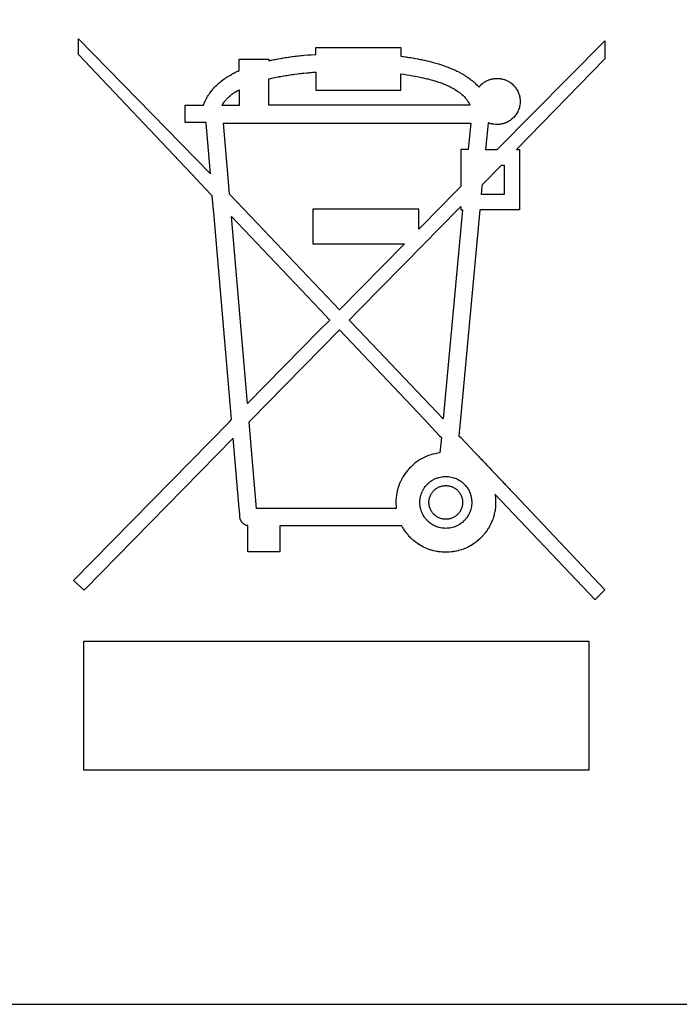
# Model space of a CAD drawing. Extents: x 0 to 116, y 0 to 84.
# Tile 7 of 13: x 87 to 93, y 0 to 9. Entities that reach past the tile are written whole.
import ezdxf

# ---------------------------------------------------------------- set-up
doc = ezdxf.new("R2010")
doc.units = 0
doc.layers.add('BG_DESIGN_OUTLINE', color=7, linetype='CONTINUOUS')
doc.layers.add('PG_SILKSCREEN_TOP', color=240, linetype='CONTINUOUS')

msp = doc.modelspace()

# ---------------------------------------------------------------- linework, layer by layer
at = {"layer": 'BG_DESIGN_OUTLINE'}
msp.add_lwpolyline([(116, 0), (116, 84), (0, 84), (0, 0)], close=True, dxfattribs=at)
at = {"layer": 'PG_SILKSCREEN_TOP'}
for points in [[(92.383, 8.969), (92.383, 8.799), (91.562, 7.957), (91.5876, 7.957), (91.5876, 7.3951), (91.2206, 7.3951), (91.0393, 5.4483), (91.0248, 5.2925), (91.0414, 5.275), (91.1767, 5.1325), (91.1796, 5.1295), (91.1837, 5.1251), (91.1885, 5.1201), (91.1943, 5.114), (91.2011, 5.1068), (91.2088, 5.0987), (91.2172, 5.0898), (91.2264, 5.0802), (91.2365, 5.0695), (91.2476, 5.0578), (91.2592, 5.0456), (91.2715, 5.0327), (91.2848, 5.0187), (91.2985, 5.0042), (91.313, 4.989), (91.3279, 4.9732), (91.3439, 4.9565), (91.36, 4.9395), (91.3769, 4.9217), (91.3853, 4.9128), (91.3856, 4.9125), (91.3865, 4.9115), (91.388, 4.91), (91.3902, 4.9077), (91.3931, 4.9047), (91.3962, 4.9014), (91.4, 4.8973), (91.4044, 4.8927), (91.4092, 4.8876), (91.4145, 4.8821), (91.4205, 4.8757), (91.4268, 4.8691), (91.4336, 4.862), (91.4408, 4.8544), (91.4483, 4.8465), (91.4565, 4.8379), (91.4649, 4.829), (91.4736, 4.8198), (91.4828, 4.8102), (91.4922, 4.8003), (91.5021, 4.7899), (91.5122, 4.7792), (91.5226, 4.7683), (91.5332, 4.7571), (91.5412, 4.7486), (92.383, 3.859), (92.293, 3.769), (92.2916, 3.766), (91.3601, 4.7486), (91.3605, 4.7467), (91.3607, 4.7457), (91.3613, 4.7419), (91.3616, 4.7393), (91.3618, 4.737), (91.3623, 4.7345), (91.3624, 4.7337), (91.3626, 4.7322), (91.3628, 4.7297), (91.3636, 4.7223), (91.3641, 4.7198), (91.3641, 4.7172), (91.3646, 4.7147), (91.3646, 4.7121), (91.3649, 4.7096), (91.3654, 4.7048), (91.3654, 4.7022), (91.3656, 4.6997), (91.3656, 4.6971), (91.3661, 4.6921), (91.3661, 4.6842), (91.3664, 4.6819), (91.3664, 4.6715), (91.3661, 4.6588), (91.3659, 4.6469), (91.3658, 4.6461), (91.3648, 4.6336), (91.3638, 4.6225), (91.3637, 4.6215), (91.3622, 4.6093), (91.3608, 4.5986), (91.3606, 4.5976), (91.3585, 4.5862), (91.3565, 4.575), (91.3538, 4.5638), (91.3513, 4.5534), (91.3509, 4.5519), (91.3483, 4.543), (91.3453, 4.5331), (91.3443, 4.5295), (91.3421, 4.5234), (91.3388, 4.514), (91.3364, 4.5072), (91.3356, 4.5051), (91.3321, 4.4967), (91.3289, 4.4889), (91.3275, 4.4856), (91.3255, 4.4812), (91.3222, 4.4739), (91.3191, 4.4673), (91.3179, 4.4645), (91.3161, 4.4612), (91.3131, 4.4556), (91.3102, 4.4503), (91.3078, 4.4457), (91.3069, 4.4442), (91.3056, 4.4419), (91.3035, 4.4383), (91.3018, 4.4355), (91.3005, 4.4332), (91.2994, 4.4315), (91.2989, 4.4307), (91.2986, 4.4302), (91.2967, 4.4269), (91.295, 4.4241), (91.2879, 4.4134), (91.2823, 4.405), (91.2787, 4.4002), (91.2693, 4.3875), (91.2686, 4.3865), (91.2593, 4.3751), (91.2541, 4.3687), (91.2488, 4.3629), (91.2386, 4.3517), (91.2224, 4.3355), (91.215, 4.3288), (91.2051, 4.32), (91.2029, 4.3182), (91.1907, 4.3083), (91.1873, 4.3055), (91.1778, 4.2984), (91.169, 4.2918), (91.1649, 4.289), (91.152, 4.2803), (91.1497, 4.2788), (91.1383, 4.272), (91.1299, 4.2669), (91.124, 4.2638), (91.1098, 4.2565), (91.1093, 4.2562), (91.0883, 4.2463), (91.0802, 4.243), (91.0667, 4.2374), (91.0652, 4.2369), (91.0497, 4.2316), (91.0446, 4.2298), (91.022, 4.2232), (91.0178, 4.2222), (91.002, 4.2184), (90.9988, 4.2176), (90.985, 4.2151), (90.9752, 4.2133), (90.9679, 4.2123), (90.9532, 4.2102), (90.9513, 4.21), (90.9339, 4.2087), (90.927, 4.2082), (90.9105, 4.2077), (90.9023, 4.2074), (90.8853, 4.2077), (90.8683, 4.2087), (90.8543, 4.21), (90.8515, 4.2102), (90.8348, 4.2123), (90.8288, 4.2133), (90.8183, 4.2151), (90.8057, 4.2176), (90.802, 4.2184), (90.786, 4.2222), (90.7823, 4.2232), (90.7702, 4.2265), (90.76, 4.2298), (90.7545, 4.2316), (90.7393, 4.2369), (90.738, 4.2374), (90.724, 4.243), (90.7167, 4.2463), (90.7093, 4.2496), (90.6953, 4.2562), (90.6948, 4.2565), (90.6803, 4.2638), (90.6752, 4.2669), (90.6666, 4.272), (90.6554, 4.2788), (90.6529, 4.2803), (90.6394, 4.289), (90.6356, 4.2918), (90.6265, 4.2984), (90.6174, 4.3055), (90.6138, 4.3083), (90.6013, 4.3182), (90.5993, 4.32), (90.5894, 4.3288), (90.5823, 4.3355), (90.5777, 4.3398), (90.5665, 4.3512), (90.5661, 4.3517), (90.5559, 4.3629), (90.5509, 4.3687), (90.5455, 4.3751), (90.5361, 4.3865), (90.5353, 4.3875), (90.5259, 4.4002), (90.5225, 4.405), (90.5165, 4.4134), (90.5097, 4.4241), (90.5079, 4.4269), (90.5059, 4.4302), (90.5056, 4.4307), (90.5052, 4.4315), (90.5041, 4.4332), (90.5027, 4.4355), (90.5011, 4.4383), (90.4997, 4.4406), (90.499, 4.4419), (90.4969, 4.4457), (90.4944, 4.4503), (90.4919, 4.4548), (89.357, 4.4548), (89.357, 4.2123), (89.0585, 4.2123), (89.0585, 4.4553), (89.0574, 4.4556), (89.0519, 4.4569), (89.0484, 4.4576), (89.0418, 4.4602), (89.0393, 4.4612), (89.0387, 4.4614), (89.0321, 4.4645), (89.0291, 4.4663), (89.0276, 4.4673), (89.026, 4.4683), (89.0232, 4.4703), (89.0202, 4.4726), (89.0184, 4.4739), (89.0174, 4.4746), (89.0146, 4.4772), (89.0121, 4.4795), (89.0103, 4.4812), (89.0095, 4.482), (89.0072, 4.4848), (89.0047, 4.4876), (89.0037, 4.4889), (89.0024, 4.4904), (89.0004, 4.4932), (88.9986, 4.496), (88.9981, 4.4967), (88.9966, 4.499), (88.995, 4.5021), (88.9936, 4.5051), (88.9935, 4.5054), (88.992, 4.5084), (88.9907, 4.5117), (88.99, 4.514), (88.9887, 4.5183), (88.9879, 4.5216), (88.9877, 4.5234), (88.9869, 4.5282), (88.9865, 4.5331), (88.9856, 4.543), (88.9847, 4.5534), (88.9839, 4.5638), (88.9819, 4.5862), (88.9809, 4.5976), (88.9799, 4.6093), (88.9794, 4.6159), (88.9231, 5.2694), (87.5379, 3.8556), (87.438, 3.9455), (88.8877, 5.4208), (88.9084, 5.4419), (88.8956, 5.591), (88.7457, 7.3339), (88.7294, 7.5239), (88.7125, 7.5417), (88.535, 7.729), (87.483, 8.8415), (87.483, 8.986), (88.7118, 7.729), (88.671, 8.2008), (88.6706, 8.2054), (88.6705, 8.2067), (88.6704, 8.2077), (88.4764, 8.2077), (88.4764, 8.3687), (88.6473, 8.3687), (88.6491, 8.3741), (88.6496, 8.3761), (88.6501, 8.3768), (88.6506, 8.3789), (88.6511, 8.3799), (88.6519, 8.3817), (88.6521, 8.3827), (88.6523, 8.3832), (88.6537, 8.3868), (88.6542, 8.3878), (88.6544, 8.3885), (88.6544, 8.3888), (88.6549, 8.3901), (88.6554, 8.3911), (88.6557, 8.3921), (88.6567, 8.3941), (88.6577, 8.3964), (88.6582, 8.3974), (88.6588, 8.3992), (88.659, 8.3997), (88.6637, 8.4099), (88.6648, 8.4124), (88.6687, 8.42), (88.6709, 8.4246), (88.6712, 8.4251), (88.6737, 8.4299), (88.6764, 8.435), (88.6773, 8.4368), (88.6789, 8.4396), (88.6817, 8.4444), (88.6841, 8.4487), (88.6845, 8.4492), (88.69, 8.4584), (88.6913, 8.4604), (88.6929, 8.463), (88.6957, 8.4673), (88.6986, 8.4718), (88.7017, 8.4762), (88.7047, 8.4805), (88.7065, 8.483), (88.7078, 8.4848), (88.7108, 8.4889), (88.7141, 8.4932), (88.7146, 8.4939), (88.7203, 8.5013), (88.723, 8.5049), (88.7232, 8.5051), (88.7267, 8.5092), (88.7299, 8.513), (88.7319, 8.5153), (88.741, 8.5257), (88.7504, 8.5358), (88.7601, 8.5458), (88.7703, 8.5557), (88.7804, 8.5651), (88.7911, 8.5745), (88.802, 8.5836), (88.8132, 8.5925), (88.8246, 8.6011), (88.8363, 8.6098), (88.8417, 8.6136), (88.8464, 8.6169), (88.8482, 8.6181), (88.8513, 8.6202), (88.8555, 8.623), (88.8604, 8.6263), (88.8647, 8.6291), (88.8691, 8.6319), (88.8726, 8.6341), (88.873, 8.6344), (88.8775, 8.6372), (88.8812, 8.6395), (88.8853, 8.642), (88.897, 8.6489), (88.8983, 8.6496), (88.9076, 8.655), (88.9112, 8.657), (88.9177, 8.6606), (88.921, 8.6623), (88.9247, 8.6644), (88.9266, 8.6654), (88.9295, 8.6669), (88.9348, 8.6697), (88.9372, 8.671), (88.9381, 8.6715), (88.9403, 8.6725), (88.9424, 8.6735), (88.945, 8.6748), (88.9492, 8.6768), (88.9519, 8.6781), (88.9658, 8.6849), (88.9701, 8.687), (88.9798, 8.6916), (88.9798, 8.798), (89.2551, 8.798), (89.2552, 8.782), (89.2784, 8.7871), (89.2831, 8.7881), (89.3062, 8.7929), (89.311, 8.7939), (89.3338, 8.7982), (89.3392, 8.7992), (89.362, 8.8033), (89.3819, 8.8069), (89.3898, 8.8081), (89.4103, 8.8114), (89.4181, 8.8127), (89.4243, 8.8137), (89.4385, 8.8158), (89.4458, 8.8168), (89.453, 8.8178), (89.4737, 8.8206), (89.4812, 8.8216), (89.4983, 8.8239), (89.5096, 8.8254), (89.5239, 8.8269), (89.5381, 8.8287), (89.5523, 8.83), (89.5665, 8.8315), (89.5805, 8.833), (89.6224, 8.8368), (89.6504, 8.8389), (89.6915, 8.8419), (89.6915, 8.9057), (90.4837, 8.9057), (90.4838, 8.8419), (90.4838, 8.8239), (90.5029, 8.8216), (90.5114, 8.8206), (90.5317, 8.8178), (90.5391, 8.8168), (90.546, 8.8158), (90.5599, 8.8137), (90.5668, 8.8127), (90.5745, 8.8114), (90.5945, 8.8081), (90.6017, 8.8069), (90.6219, 8.8033), (90.6439, 8.7992), (90.6493, 8.7982), (90.6716, 8.7939), (90.6768, 8.7929), (90.699, 8.7881), (90.7037, 8.7871), (90.7263, 8.782), (90.7309, 8.781), (90.7575, 8.7746), (90.784, 8.7675), (90.8101, 8.7604), (90.836, 8.7528), (90.8614, 8.7446), (90.8866, 8.736), (90.9112, 8.7271), (90.9356, 8.718), (90.9592, 8.7081), (90.9826, 8.6979), (90.9957, 8.6916), (91.0052, 8.687), (91.0093, 8.6849), (91.0232, 8.6781), (91.0258, 8.6768), (91.0273, 8.6761), (91.0489, 8.6644), (91.0563, 8.6601), (91.0628, 8.6562), (91.0697, 8.6522), (91.0766, 8.6479), (91.0839, 8.6433), (91.09, 8.6395), (91.0915, 8.6385), (91.0994, 8.6331), (91.1073, 8.6278), (91.1096, 8.6263), (91.116, 8.6217), (91.1245, 8.6156), (91.1284, 8.6128), (91.1332, 8.609), (91.1422, 8.6019), (91.1464, 8.5986), (91.1511, 8.5945), (91.1602, 8.5866), (91.1637, 8.5836), (91.1692, 8.5785), (91.1786, 8.5699), (91.1802, 8.5684), (91.1875, 8.561), (91.1957, 8.5526), (91.1966, 8.5516), (91.2055, 8.5417), (91.2104, 8.5361), (91.2142, 8.5409), (91.2167, 8.5437), (91.2224, 8.5501), (91.2238, 8.5516), (91.2267, 8.5546), (91.231, 8.559), (91.2313, 8.5592), (91.2393, 8.5663), (91.2401, 8.5671), (91.2479, 8.5732), (91.2498, 8.5747), (91.2549, 8.5785), (91.256, 8.5793), (91.26, 8.5821), (91.2704, 8.5887), (91.2743, 8.5907), (91.2757, 8.5915), (91.2813, 8.5945), (91.2838, 8.5958), (91.2925, 8.6001), (91.2931, 8.6004), (91.2983, 8.6024), (91.3033, 8.6044), (91.3039, 8.6047), (91.31, 8.6067), (91.3137, 8.608), (91.3158, 8.6087), (91.3245, 8.6113), (91.328, 8.6123), (91.3344, 8.6136), (91.3407, 8.6148), (91.3453, 8.6156), (91.3468, 8.6159), (91.3534, 8.6169), (91.3566, 8.6171), (91.3598, 8.6174), (91.3697, 8.6181), (91.373, 8.6184), (91.3796, 8.6184), (91.391, 8.6181), (91.3994, 8.6174), (91.4022, 8.6171), (91.404, 8.6169), (91.4113, 8.6159), (91.4131, 8.6156), (91.4172, 8.6148), (91.424, 8.6136), (91.43, 8.6123), (91.4347, 8.6113), (91.4429, 8.6087), (91.4454, 8.608), (91.449, 8.6067), (91.4548, 8.6047), (91.4555, 8.6044), (91.4657, 8.6004), (91.4662, 8.6001), (91.4753, 8.5958), (91.4777, 8.5945), (91.4833, 8.5915), (91.4882, 8.5887), (91.4939, 8.5854), (91.4989, 8.5821), (91.503, 8.5793), (91.5041, 8.5785), (91.5093, 8.5747), (91.5114, 8.5732), (91.5189, 8.5671), (91.5198, 8.5663), (91.5277, 8.5592), (91.5279, 8.559), (91.5321, 8.5546), (91.535, 8.5516), (91.5365, 8.5501), (91.5424, 8.5437), (91.5447, 8.5409), (91.5486, 8.5361), (91.549, 8.5356), (91.5554, 8.527), (91.5595, 8.5206), (91.5612, 8.5181), (91.5666, 8.5092), (91.5668, 8.5089), (91.5719, 8.4993), (91.5727, 8.4975), (91.5764, 8.4896), (91.5782, 8.4853), (91.5805, 8.4795), (91.5829, 8.4726), (91.5841, 8.4693), (91.587, 8.4591), (91.5871, 8.4589), (91.5897, 8.4482), (91.5902, 8.4454), (91.5917, 8.4373), (91.5925, 8.4312), (91.5932, 8.4261), (91.5939, 8.4165), (91.594, 8.4149), (91.5942, 8.4035), (91.5942, 8.401), (91.594, 8.3921), (91.5935, 8.385), (91.5932, 8.3809), (91.5917, 8.3697), (91.5914, 8.3685), (91.591, 8.3662), (91.5897, 8.3588), (91.5871, 8.3481), (91.5841, 8.3377), (91.5805, 8.3276), (91.5764, 8.3174), (91.5719, 8.3078), (91.5668, 8.2981), (91.5612, 8.289), (91.5554, 8.2801), (91.549, 8.2717), (91.5424, 8.2633), (91.535, 8.2554), (91.5277, 8.2481), (91.5198, 8.2407), (91.5114, 8.2341), (91.503, 8.2277), (91.4939, 8.2219), (91.4847, 8.2163), (91.4754, 8.2112), (91.4679, 8.2077), (91.4678, 8.2077), (91.4657, 8.2067), (91.4625, 8.2054), (91.4555, 8.2026), (91.4519, 8.2013), (91.449, 8.2003), (91.4454, 8.199), (91.4445, 8.1988), (91.4409, 8.1978), (91.4347, 8.196), (91.4326, 8.1955), (91.4304, 8.195), (91.4272, 8.1942), (91.424, 8.1935), (91.4227, 8.1932), (91.4145, 8.1917), (91.4131, 8.1914), (91.4077, 8.1907), (91.4022, 8.1899), (91.391, 8.1891), (91.3796, 8.1889), (91.3682, 8.1889), (91.3654, 8.1891), (91.3486, 8.1907), (91.3444, 8.1914), (91.343, 8.1917), (91.3351, 8.1932), (91.3337, 8.1935), (91.3296, 8.1942), (91.327, 8.195), (91.3242, 8.1955), (91.3225, 8.196), (91.3166, 8.1978), (91.3138, 8.1988), (91.313, 8.199), (91.3087, 8.2003), (91.3062, 8.2013), (91.3031, 8.2026), (91.2988, 8.2044), (91.2963, 8.2054), (91.2959, 8.2008), (91.273, 7.9572), (91.2729, 7.957), (91.3801, 7.957)], [(89.6504, 8.6735), (89.6643, 8.6748), (89.6915, 8.6768), (89.6915, 8.5097), (90.4837, 8.5097), (90.4838, 8.6601), (90.5114, 8.6562), (90.5389, 8.6522), (90.5663, 8.6479), (90.5935, 8.6433), (90.6149, 8.6395), (90.6206, 8.6385), (90.6476, 8.6331), (90.6742, 8.6278), (90.6808, 8.6263), (90.7007, 8.6217), (90.7268, 8.6156), (90.7377, 8.6128), (90.7525, 8.609), (90.7776, 8.6019), (90.7888, 8.5986), (90.8025, 8.5945), (90.8266, 8.5866), (90.8356, 8.5836), (90.8505, 8.5785), (90.8736, 8.5699), (90.8775, 8.5684), (90.896, 8.561), (90.9155, 8.5526), (90.9178, 8.5516), (90.9389, 8.5417), (90.9498, 8.5361), (90.9508, 8.5356), (90.9592, 8.5313), (90.9671, 8.527), (90.9788, 8.5206), (90.9829, 8.5181), (90.9973, 8.5092), (90.9977, 8.5089), (91.0124, 8.4993), (91.0151, 8.4975), (91.0259, 8.4896), (91.0319, 8.4853), (91.0392, 8.4795), (91.0479, 8.4726), (91.0515, 8.4693), (91.0626, 8.4591), (91.0629, 8.4589), (91.0735, 8.4482), (91.0763, 8.4454), (91.0836, 8.4373), (91.089, 8.4312), (91.093, 8.4261), (91.1004, 8.4165), (91.1014, 8.4149), (91.1089, 8.4035), (91.1106, 8.401), (91.1157, 8.3921), (91.1198, 8.385), (91.1217, 8.3809), (91.127, 8.3697), (91.1276, 8.3685), (89.2551, 8.3685), (89.2551, 8.5557), (89.2552, 8.5651), (89.2552, 8.6136), (89.2689, 8.6169), (89.2742, 8.6181), (89.2828, 8.6202), (89.2965, 8.623), (89.3117, 8.6263), (89.3245, 8.6291), (89.3385, 8.6319), (89.3513, 8.6341), (89.3527, 8.6344), (89.3666, 8.6372), (89.3809, 8.6395), (89.3951, 8.642), (89.4093, 8.6443), (89.4238, 8.6466), (89.438, 8.6489), (89.443, 8.6496), (89.4665, 8.6532), (89.4809, 8.655), (89.4952, 8.657), (89.5236, 8.6606), (89.5381, 8.6623), (89.5571, 8.6644), (89.5665, 8.6654), (89.5805, 8.6669), (89.6087, 8.6697), (89.6227, 8.671), (89.6273, 8.6715), (89.6366, 8.6725)], [(88.9661, 8.5051), (88.9729, 8.5092), (88.9798, 8.513), (88.9798, 8.3662), (88.8195, 8.3662), (88.8209, 8.3687), (88.8226, 8.372), (88.8238, 8.3741), (88.825, 8.3761), (88.8266, 8.3789), (88.8272, 8.3799), (88.8283, 8.3817), (88.8292, 8.3832), (88.8315, 8.3868), (88.8322, 8.3878), (88.8327, 8.3885), (88.8329, 8.3888), (88.8338, 8.3901), (88.8345, 8.3911), (88.8353, 8.3921), (88.8367, 8.3941), (88.8384, 8.3964), (88.8391, 8.3974), (88.8404, 8.3992), (88.8407, 8.3997), (88.8485, 8.4099), (88.8506, 8.4124), (88.8571, 8.42), (88.8612, 8.4246), (88.8665, 8.4299), (88.8713, 8.435), (88.8733, 8.4368), (88.8764, 8.4396), (88.8815, 8.4444), (88.8863, 8.4487), (88.8868, 8.4492), (88.8975, 8.4584), (88.9, 8.4604), (88.9031, 8.463), (88.9089, 8.4673), (88.915, 8.4718), (88.9209, 8.4762), (88.927, 8.4805), (88.9307, 8.483), (88.9333, 8.4848), (88.9394, 8.4889), (88.946, 8.4932), (88.9473, 8.4939), (88.9592, 8.5013), (88.9656, 8.5049)], [(88.8735, 7.729), (88.8328, 8.2008), (91.134, 8.2008), (91.1111, 7.9572), (91.041, 7.9572), (91.041, 7.612), (90.9681, 7.5379), (90.8585, 7.4263), (90.6516, 7.2159), (90.6516, 7.402), (89.6648, 7.402), (89.6649, 7.2159), (89.6649, 7.0797), (90.518, 7.0796), (89.9127, 6.464), (89.0869, 7.3339), (88.8896, 7.5417)], [(91.2427, 7.6296), (91.4197, 7.8099), (91.4467, 7.8099), (91.4466, 7.5379), (91.2341, 7.5379), (91.241, 7.612)], [(90.7007, 7.0797), (90.8344, 7.2159), (91.041, 7.4263), (91.041, 7.3954), (91.0588, 7.3954), (91.0588, 7.3951), (90.8774, 5.4483), (90.0908, 6.2765), (90.003, 6.369), (90.0029, 6.369), (90.0962, 6.464), (90.7006, 7.0796)], [(89.7309, 6.2765), (89.057, 5.591), (88.9072, 7.3339), (89.7317, 6.464), (89.8218, 6.369)], [(89.0927, 5.4419), (89.2391, 5.591), (89.912, 6.2765), (90.697, 5.4483), (90.8446, 5.2925), (90.8612, 5.275), (90.848, 5.1325), (90.8259, 5.1295), (90.804, 5.1251), (90.7824, 5.1201), (90.7616, 5.114), (90.741, 5.1068), (90.7207, 5.0987), (90.7009, 5.0898), (90.6819, 5.0802), (90.6633, 5.0695), (90.645, 5.0578), (90.6275, 5.0456), (90.6107, 5.0327), (90.5945, 5.0187), (90.5787, 5.0042), (90.5637, 4.989), (90.5495, 4.9732), (90.5361, 4.9565), (90.5234, 4.9395), (90.5114, 4.9217), (90.506, 4.9128), (90.5058, 4.9125), (90.5043, 4.91), (90.5029, 4.9077), (90.501, 4.9047), (90.5002, 4.9034), (90.4991, 4.9014), (90.4969, 4.8973), (90.4943, 4.8927), (90.4915, 4.8876), (90.4898, 4.8846), (90.4886, 4.8821), (90.4856, 4.8757), (90.4824, 4.8691), (90.4804, 4.865), (90.4791, 4.862), (90.4758, 4.8544), (90.4723, 4.8465), (90.4718, 4.8452), (90.469, 4.8379), (90.4657, 4.829), (90.4642, 4.8249), (90.4593, 4.8102), (90.4573, 4.8041), (90.4563, 4.8003), (90.4535, 4.7899), (90.4517, 4.783), (90.4509, 4.7792), (90.4484, 4.7683), (90.4469, 4.7614), (90.4462, 4.7571), (90.4442, 4.7457), (90.4431, 4.7393), (90.4424, 4.7337), (90.4409, 4.7218), (90.4403, 4.717), (90.4398, 4.7096), (90.4389, 4.6971), (90.4388, 4.6946), (90.4386, 4.6844), (90.4383, 4.6715), (90.4383, 4.6641), (90.4385, 4.6623), (90.4385, 4.6532), (90.439, 4.6461), (90.4395, 4.6372), (90.4398, 4.6354), (90.4398, 4.6319), (90.4403, 4.6283), (90.4403, 4.6265), (90.441, 4.6215), (90.4411, 4.6212), (90.4411, 4.6194), (90.4415, 4.6159), (89.1411, 4.6159), (89.085, 5.2694), (89.072, 5.4208)], [(90.8769, 4.9115), (90.8896, 4.9125), (90.9023, 4.9128), (90.915, 4.9125), (90.9277, 4.9115), (90.9402, 4.91), (90.9526, 4.9077), (90.9646, 4.9047), (90.9762, 4.9014), (90.9879, 4.8973), (90.9991, 4.8927), (91.01, 4.8876), (91.0207, 4.8821), (91.0311, 4.8757), (91.041, 4.8691), (91.0507, 4.862), (91.0598, 4.8544), (91.0687, 4.8465), (91.0773, 4.8379), (91.0852, 4.829), (91.0928, 4.8198), (91.0999, 4.8102), (91.1065, 4.8003), (91.1126, 4.7899), (91.1185, 4.7792), (91.1236, 4.7683), (91.1281, 4.7571), (91.1311, 4.7486), (91.1318, 4.7467), (91.1322, 4.7457), (91.1333, 4.7419), (91.134, 4.7393), (91.1346, 4.737), (91.1353, 4.7345), (91.1355, 4.7337), (91.1359, 4.7322), (91.1365, 4.7297), (91.1384, 4.7223), (91.1389, 4.7198), (91.1394, 4.7172), (91.1399, 4.7147), (91.1404, 4.7121), (91.1408, 4.7096), (91.1414, 4.7048), (91.1417, 4.7022), (91.142, 4.6997), (91.1424, 4.6971), (91.1428, 4.6921), (91.1434, 4.6845), (91.1434, 4.6819), (91.1436, 4.6715), (91.1434, 4.6588), (91.1424, 4.6469), (91.1424, 4.6461), (91.1408, 4.6336), (91.1387, 4.6225), (91.1385, 4.6215), (91.1355, 4.6093), (91.1325, 4.5986), (91.1322, 4.5976), (91.1281, 4.5862), (91.1236, 4.575), (91.1185, 4.5638), (91.1126, 4.5534), (91.1117, 4.5519), (91.1065, 4.543), (91.0999, 4.5331), (91.0973, 4.5295), (91.0928, 4.5234), (91.0852, 4.514), (91.0791, 4.5072), (91.0773, 4.5051), (91.0687, 4.4967), (91.0598, 4.4889), (91.0558, 4.4856), (91.0507, 4.4812), (91.041, 4.4739), (91.0311, 4.4673), (91.0263, 4.4645), (91.0207, 4.4612), (91.01, 4.4556), (90.9991, 4.4503), (90.9879, 4.4457), (90.9833, 4.4442), (90.9762, 4.4419), (90.9646, 4.4383), (90.9526, 4.4355), (90.9402, 4.4332), (90.9277, 4.4315), (90.915, 4.4307), (90.9023, 4.4302), (90.8896, 4.4307), (90.8769, 4.4315), (90.8645, 4.4332), (90.8523, 4.4355), (90.8401, 4.4383), (90.8326, 4.4406), (90.8284, 4.4419), (90.8167, 4.4457), (90.8056, 4.4503), (90.7962, 4.4548), (90.7951, 4.4553), (90.7946, 4.4556), (90.7922, 4.4569), (90.7907, 4.4576), (90.7859, 4.4602), (90.784, 4.4612), (90.7835, 4.4614), (90.7785, 4.4645), (90.7755, 4.4663), (90.7738, 4.4673), (90.7722, 4.4683), (90.7691, 4.4703), (90.7656, 4.4726), (90.7636, 4.4739), (90.7626, 4.4746), (90.7593, 4.4772), (90.7563, 4.4795), (90.754, 4.4812), (90.7531, 4.482), (90.7497, 4.4848), (90.7464, 4.4876), (90.7448, 4.4889), (90.7431, 4.4904), (90.74, 4.4932), (90.736, 4.4967), (90.7273, 4.5054), (90.7246, 4.5084), (90.7215, 4.5117), (90.7195, 4.514), (90.7159, 4.5183), (90.7133, 4.5216), (90.7118, 4.5234), (90.7083, 4.5282), (90.7047, 4.5331), (90.6981, 4.543), (90.692, 4.5534), (90.6864, 4.5638), (90.6811, 4.575), (90.6765, 4.5862), (90.6725, 4.5976), (90.6692, 4.6093), (90.6675, 4.6159), (90.6666, 4.6194), (90.6662, 4.6212), (90.6661, 4.6215), (90.6652, 4.6265), (90.6648, 4.6283), (90.6642, 4.6319), (90.6638, 4.6336), (90.6634, 4.6372), (90.6623, 4.6461), (90.6617, 4.6532), (90.6613, 4.6588), (90.6612, 4.6623), (90.6612, 4.6641), (90.661, 4.6715), (90.6613, 4.6844), (90.6621, 4.6946), (90.6623, 4.6971), (90.6638, 4.7096), (90.6652, 4.717), (90.6661, 4.7218), (90.6692, 4.7337), (90.6707, 4.7393), (90.6725, 4.7457), (90.6765, 4.7571), (90.6783, 4.7614), (90.6811, 4.7683), (90.6864, 4.7792), (90.6884, 4.783), (90.692, 4.7899), (90.6981, 4.8003), (90.7007, 4.8041), (90.7047, 4.8102), (90.7118, 4.8198), (90.7161, 4.8249), (90.7194, 4.829), (90.7276, 4.8379), (90.7347, 4.8452), (90.736, 4.8465), (90.7448, 4.8544), (90.754, 4.862), (90.7581, 4.865), (90.7636, 4.8691), (90.7738, 4.8757), (90.784, 4.8821), (90.7888, 4.8846), (90.7946, 4.8876), (90.8056, 4.8927), (90.8167, 4.8973), (90.8284, 4.9014), (90.8356, 4.9034), (90.8401, 4.9047), (90.8523, 4.9077), (90.8645, 4.91)], [(90.9107, 4.8282), (90.9188, 4.8274), (90.927, 4.8264), (90.9348, 4.8249), (90.9427, 4.8231), (90.9503, 4.8208), (90.9577, 4.8183), (90.9651, 4.8153), (90.9724, 4.812), (90.9793, 4.8081), (90.9859, 4.8041), (90.9925, 4.7998), (90.9986, 4.7952), (91.0047, 4.7904), (91.0105, 4.785), (91.0159, 4.7797), (91.0212, 4.7739), (91.026, 4.7678), (91.0306, 4.7617), (91.0349, 4.7551), (91.039, 4.7485), (91.0425, 4.7416), (91.0461, 4.7345), (91.0491, 4.7271), (91.0517, 4.7195), (91.0557, 4.7043), (91.0573, 4.6961), (91.0583, 4.688), (91.0588, 4.6799), (91.059, 4.6715), (91.0588, 4.6634), (91.0583, 4.655), (91.0573, 4.6471), (91.0557, 4.639), (91.0537, 4.6311), (91.0517, 4.6235), (91.0491, 4.6161), (91.0461, 4.6088), (91.0425, 4.6016), (91.039, 4.5948), (91.0349, 4.5879), (91.0306, 4.5816), (91.026, 4.5752), (91.0212, 4.5694), (91.0159, 4.5635), (91.0105, 4.5582), (91.0047, 4.5529), (90.9986, 4.5478), (90.9925, 4.5432), (90.9859, 4.5389), (90.9793, 4.5351), (90.9724, 4.5313), (90.9651, 4.528), (90.9577, 4.5249), (90.9503, 4.5224), (90.9427, 4.5201), (90.9348, 4.5183), (90.927, 4.5168), (90.9188, 4.5158), (90.9107, 4.515), (90.9023, 4.5148), (90.8939, 4.515), (90.8858, 4.5158), (90.8777, 4.5168), (90.8698, 4.5183), (90.8619, 4.5201), (90.8543, 4.5224), (90.8467, 4.5249), (90.8396, 4.528), (90.8325, 4.5313), (90.8256, 4.5351), (90.8188, 4.5389), (90.8124, 4.5432), (90.8061, 4.5478), (90.8, 4.5529), (90.7888, 4.5635), (90.7837, 4.5694), (90.7786, 4.5752), (90.7741, 4.5816), (90.7697, 4.5879), (90.7657, 4.5948), (90.7621, 4.6016), (90.7588, 4.6088), (90.7558, 4.6161), (90.7532, 4.6235), (90.7509, 4.6311), (90.7489, 4.639), (90.7476, 4.6471), (90.7464, 4.655), (90.7459, 4.6634), (90.7456, 4.6715), (90.7459, 4.6799), (90.7464, 4.688), (90.7476, 4.6961), (90.7489, 4.7043), (90.7509, 4.7119), (90.7532, 4.7195), (90.7558, 4.7271), (90.7588, 4.7345), (90.7621, 4.7416), (90.7657, 4.7485), (90.7697, 4.7551), (90.7741, 4.7617), (90.7786, 4.7678), (90.7837, 4.7739), (90.7888, 4.7797), (90.7944, 4.785), (90.8, 4.7904), (90.8061, 4.7952), (90.8124, 4.7998), (90.8188, 4.8041), (90.8256, 4.8081), (90.8325, 4.812), (90.8396, 4.8153), (90.8467, 4.8183), (90.8543, 4.8208), (90.8619, 4.8231), (90.8698, 4.8249), (90.8777, 4.8264), (90.8858, 4.8274), (90.8939, 4.8282)], [(87.533, 2.179), (87.533, 3.379), (92.233, 3.379), (92.233, 2.179)]]:
    msp.add_lwpolyline(points, close=True, dxfattribs=at)

doc.saveas('drawing.dxf')
